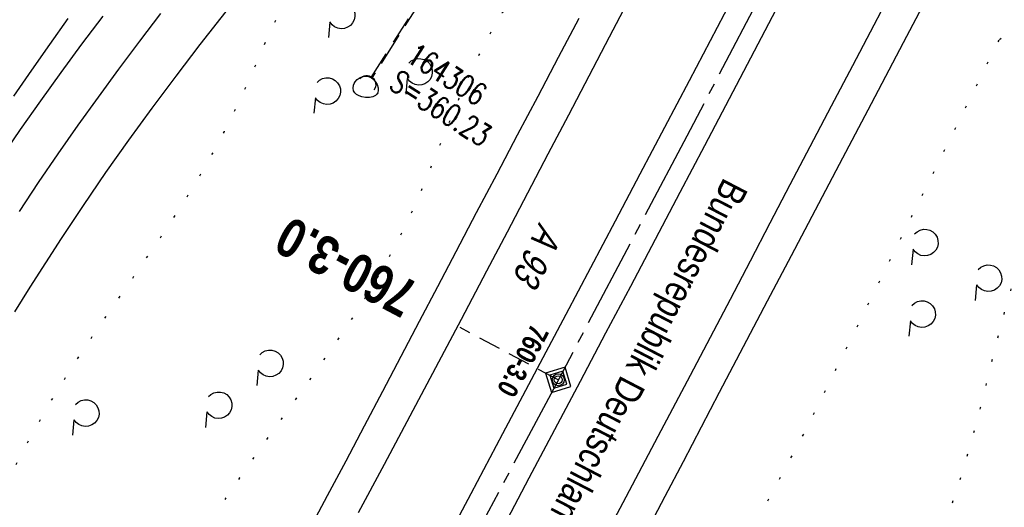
# Model space of a CAD drawing. Extents: x 510037 to 510706, y 460701 to 461658.
# Tile 22 of 34: x 510373 to 510462, y 461220 to 461264. Entities that reach past the tile are written whole.
import ezdxf
from ezdxf.enums import TextEntityAlignment as Align

# ---------------------------------------------------------------- set-up
doc = ezdxf.new("R2010")
doc.units = 0
doc.header["$LTSCALE"] = 10
doc.header["$MEASUREMENT"] = 0
for name, pattern in [('ACHSE', [5.5, 4, -0.5, 0.5, -0.5]), ('LT00', [0]), ('LT07', [0.22, 0.02, -0.2]), ('LT12', [0.4, 0.3, -0.1]), ('LT17', [0.15, 0.1, -0.05]), ('STRICHLINIE2', [0.375, 0.25, -0.125])]:
    doc.linetypes.add(name, pattern=pattern)
doc.layers.get('0').update_dxf_attribs({"linetype": 'LT00'})
for name, color, linetype in [('--EK_FBR', 1, 'LT00'), ('--EK_Haltung', 7, 'STRICHLINIE2'), ('--EK_Schacht-Text', 5, 'LT00'), ('--EK_STATIONSZEICHEN', 19, 'LT00'), ('--EK_STATIONSZEICHEN_NR', 19, 'LT17'), ('--EL_Haltung', 182, 'STRICHLINIE2'), ('-AX-093', 35, 'ACHSE'), ('-STATIONSZEICHEN', 19, 'LT00'), ('-STATIONZEICHEN_NR', 19, 'LT00'), ('BRD', 255, 'Continuous'), ('DFK_BES-WEGE', 255, 'LT00'), ('DL', 182, 'LT12'), ('GEHOELZ_SYMB', 252, 'Continuous'), ('V108_AFBR_BAB', 250, 'LT00'), ('V108_GEHOELZ', 250, 'LT07'), ('V108_GEHWEG', 250, 'LT00'), ('V108_GRABEN', 250, 'LT00'), ('V108_LD_MARK', 250, 'LT00'), ('V108_PARK_MS', 1, 'LT00'), ('V108_PK_GR', 1, 'LT00'), ('V108_UK_DURCH', 182, 'LT00')]:
    doc.layers.add(name, color=color, linetype=linetype)
doc.styles.add('Beschrift', font='ARIAL.TTF')
doc.styles.add('Knoten', font='ARIALBD.TTF', dxfattribs={"width": 0.8, "height": 1.8})
doc.styles.add('schachtbeschriftung', font='romans.shx', dxfattribs={"width": 0.75, "height": 2})
doc.styles.get("Standard").update_dxf_attribs({"font": 'ARIAL.TTF'})

# ---------------------------------------------------------------- blocks, each defined once
blk = doc.blocks.new('GEHOELZ_SYMB')
at = {"layer": 'GEHOELZ_SYMB'}
blk.add_line((0, 0), (1.4, 0), dxfattribs=at)
blk.add_lwpolyline([(-1.388, 0.017), (-1.612, 0.221), (-1.778, 0.474), (-1.876, 0.761), (-1.898, 1.063), (-1.844, 1.361), (-1.718, 1.636), (-1.526, 1.87), (-1.282, 2.05), (-1, 2.162), (-0.7, 2.2), (-0.4, 2.162), (-0.118, 2.05), (0.126, 1.87), (0.318, 1.636), (0.444, 1.361), (0.498, 1.063), (0.476, 0.761), (0.378, 0.474), (0.212, 0.221), (-0.012, 0.017)], dxfattribs=at)
blk = doc.blocks.new('SYMB0011')
at = {"color": 0, "linetype": 'ByBlock'}
for p, q in [((0.5, 0), (-0.5, 0)), ((0, 0.5), (0, -0.5))]:
    blk.add_line(p, q, dxfattribs=at)
blk = doc.blocks.new('SYMB1107')
at = {"color": 0, "linetype": 'ByBlock'}
for points in [[(-0.2, 0), (-0.196157, 0.039018), (-0.184776, 0.076537), (-0.166294, 0.111114), (-0.141421, 0.141421), (-0.111114, 0.166294), (-0.076537, 0.184776), (-0.039018, 0.196157), (0, 0.2)], [(0, 0.2), (0.039018, 0.196157), (0.076537, 0.184776), (0.111114, 0.166294), (0.141421, 0.141421), (0.166294, 0.111114), (0.184776, 0.076537), (0.196157, 0.039018), (0.2, 0)]]:
    blk.add_lwpolyline(points, dxfattribs=at)
blk = doc.blocks.new('Netzknoten_SYMB')
at = {"flags": 128}
blk.add_lwpolyline([(0, -0.864), (0.864, 0), (0, 0.864), (-0.864, 0)], close=True, dxfattribs=at)
blk.add_circle((0, 0), 0.36)

msp = doc.modelspace()

# ---------------------------------------------------------------- linework, layer by layer
at = {"layer": '--EK_FBR', "color": 0}
for points in [[(510462.582, 461305.418), (510459.976, 461300.376), (510457.649, 461295.888), (510455.317, 461291.403), (510452.981, 461286.92), (510450.643, 461282.438), (510448.303, 461277.957), (510446.061, 461273.665), (510443.819, 461269.373), (510441.575, 461265.082), (510439.328, 461260.792), (510437.078, 461256.504), (510434.858, 461252.282), (510432.635, 461248.061), (510430.41, 461243.842), (510428.184, 461239.623), (510425.957, 461235.405), (510423.661, 461231.055), (510421.363, 461226.705), (510419.064, 461222.356), (510416.761, 461218.009)], [(510437.248, 461265.331), (510435.366, 461261.729), (510433.481, 461258.128), (510431.269, 461253.916), (510429.051, 461249.708), (510426.83, 461245.501), (510424.606, 461241.296), (510422.381, 461237.091), (510419.536, 461231.717), (510416.691, 461226.344), (510413.843, 461220.971), (510410.993, 461215.6)]]:
    msp.add_lwpolyline(points, dxfattribs=at)
at = {"layer": '--EK_FBR'}
for points in [[(510464.34, 461283.805), (510461.41, 461278.157), (510458.473, 461272.512), (510455.609, 461267.027), (510452.738, 461261.545), (510449.861, 461256.066), (510446.981, 461250.589), (510444.821, 461246.487), (510442.661, 461242.386), (510440.501, 461238.284), (510438.344, 461234.181), (510436.189, 461230.076), (510434.557, 461226.961), (510432.926, 461223.845), (510431.295, 461220.729), (510429.662, 461217.614)], [(510372.799, 461237.333), (510374.18, 461239.547), (510375.579, 461241.75), (510376.999, 461243.938), (510378.982, 461246.912), (510381.007, 461249.858), (510383.072, 461252.777), (510385.174, 461255.67), (510387.312, 461258.536), (510389.482, 461261.378), (510392.135, 461264.766)], [(510385.925, 461264.169), (510384.02, 461261.686), (510382.141, 461259.185), (510380.289, 461256.663), (510378.465, 461254.121), (510376.672, 461251.558), (510374.912, 461248.972), (510373.186, 461246.365)], [(510423.542, 461263.725), (510421.702, 461260.224), (510419.858, 461256.725), (510418.011, 461253.227), (510416.163, 461249.73), (510414.316, 461246.232), (510412.472, 461242.733), (510410.823, 461239.595), (510409.176, 461236.455), (510407.531, 461233.315), (510405.884, 461230.175), (510404.234, 461227.037), (510402.58, 461223.902), (510400.92, 461220.769), (510399.089, 461217.335)]]:
    msp.add_lwpolyline(points, dxfattribs=at)
at = {"layer": '--EK_Haltung'}
msp.add_line((510404.875, 461258.433), (510422.323, 461285.902), dxfattribs=at)
at = {"layer": '--EK_STATIONSZEICHEN_NR', "ltscale": 2}
msp.add_line((510421.698, 461231.22), (510412.868, 461235.915), dxfattribs=at)
at = {"layer": '--EL_Haltung'}
msp.add_line((510404.875, 461258.433), (510422.323, 461285.902), dxfattribs=at)
at = {"layer": '-AX-093', "ltscale": 0.2}
msp.add_lwpolyline([(510527.066, 461437.234), (510515.84, 461414.577), (510504.543, 461391.955), (510493.175, 461369.369), (510481.735, 461346.82), (510479.769, 461342.962), (510468.246, 461320.455), (510456.653, 461297.983), (510444.991, 461275.548), (510433.262, 461253.147), (510421.466, 461230.781), (510409.606, 461208.45), (510397.682, 461186.152), (510385.696, 461163.888), (510373.649, 461141.657), (510361.542, 461119.458), (510349.377, 461097.292), (510337.154, 461075.156), (510324.875, 461053.052), (510312.542, 461030.979)], dxfattribs=at)
at = {"layer": 'DL'}
msp.add_line((510422.317, 461285.89), (510404.967, 461258.429), dxfattribs=at)
at = {"layer": 'V108_AFBR_BAB', "color": 2}
for points in [[(510462.582, 461305.418), (510459.976, 461300.376), (510457.649, 461295.888), (510455.317, 461291.403), (510452.981, 461286.92), (510450.643, 461282.438), (510448.303, 461277.957), (510446.061, 461273.665), (510443.819, 461269.373), (510441.575, 461265.082), (510439.328, 461260.792), (510437.078, 461256.504), (510434.858, 461252.282), (510432.635, 461248.061), (510430.41, 461243.842), (510428.184, 461239.623), (510425.957, 461235.405), (510423.661, 461231.055), (510421.363, 461226.705), (510419.064, 461222.356), (510416.761, 461218.009)], [(510437.248, 461265.331), (510435.366, 461261.729), (510433.481, 461258.128), (510431.269, 461253.916), (510429.051, 461249.708), (510426.83, 461245.501), (510424.606, 461241.296), (510422.381, 461237.091), (510419.536, 461231.717), (510416.691, 461226.344), (510413.843, 461220.971), (510410.993, 461215.6)]]:
    msp.add_lwpolyline(points, dxfattribs=at)
at = {"layer": 'V108_AFBR_BAB'}
for points in [[(510464.34, 461283.805), (510461.41, 461278.157), (510458.473, 461272.512), (510455.609, 461267.027), (510452.738, 461261.545), (510449.861, 461256.066), (510446.981, 461250.589), (510444.821, 461246.487), (510442.661, 461242.386), (510440.501, 461238.284), (510438.344, 461234.181), (510436.189, 461230.076), (510434.557, 461226.961), (510432.926, 461223.845), (510431.295, 461220.729), (510429.662, 461217.614)], [(510372.799, 461237.333), (510374.18, 461239.547), (510375.579, 461241.75), (510376.999, 461243.938), (510378.982, 461246.912), (510381.007, 461249.858), (510383.072, 461252.777), (510385.174, 461255.67), (510387.312, 461258.536), (510389.482, 461261.378), (510392.135, 461264.766)], [(510385.925, 461264.169), (510384.02, 461261.686), (510382.141, 461259.185), (510380.289, 461256.663), (510378.465, 461254.121), (510376.672, 461251.558), (510374.912, 461248.972), (510373.186, 461246.365)], [(510423.542, 461263.725), (510421.702, 461260.224), (510419.858, 461256.725), (510418.011, 461253.227), (510416.163, 461249.73), (510414.316, 461246.232), (510412.472, 461242.733), (510410.823, 461239.595), (510409.176, 461236.455), (510407.531, 461233.315), (510405.884, 461230.175), (510404.234, 461227.037), (510402.58, 461223.902), (510400.92, 461220.769), (510399.089, 461217.335)]]:
    msp.add_lwpolyline(points, dxfattribs=at)
at = {"layer": 'V108_GEHOELZ', "flags": 128}
for points in [[(510381.014, 461203.715), (510371.482, 461182.658), (510349.039, 461138.17), (510348.966, 461137.689), (510348.882, 461137.216), (510348.779, 461136.762), (510348.644, 461136.333), (510348.468, 461135.94), (510348.241, 461135.591), (510347.953, 461135.295), (510347.612, 461135.066), (510347.223, 461134.889), (510346.803, 461134.761), (510346.372, 461134.676), (510345.946, 461134.63), (510345.136, 461134.645), (510344.425, 461134.799), (510343.808, 461135.083), (510343.28, 461135.489), (510342.838, 461136.007), (510342.475, 461136.629), (510342.188, 461137.346), (510341.972, 461138.149), (510341.822, 461139.029), (510341.733, 461139.978), (510341.702, 461140.988), (510341.722, 461142.048), (510341.789, 461143.15), (510341.899, 461144.286), (510342.048, 461145.446), (510342.229, 461146.623), (510342.439, 461147.806), (510342.673, 461148.988), (510342.926, 461150.16), (510343.194, 461151.312), (510343.472, 461152.436), (510343.755, 461153.523), (510344.038, 461154.565), (510344.317, 461155.552), (510344.557, 461156.375), (510344.791, 461157.157), (510345.017, 461157.906), (510345.237, 461158.63), (510345.451, 461159.339), (510345.659, 461160.039), (510345.86, 461160.74), (510346.198, 461161.98), (510346.523, 461163.243), (510346.837, 461164.526), (510347.147, 461165.824), (510347.455, 461167.136), (510347.767, 461168.457), (510348.085, 461169.783), (510348.415, 461171.112), (510348.761, 461172.44), (510349.127, 461173.763), (510349.516, 461175.078), (510349.934, 461176.381), (510350.385, 461177.67), (510350.872, 461178.94), (510351.444, 461180.292), (510352.058, 461181.621), (510352.71, 461182.931), (510353.393, 461184.223), (510354.102, 461185.501), (510354.832, 461186.768), (510355.577, 461188.027), (510356.333, 461189.279), (510357.092, 461190.53), (510357.85, 461191.78), (510358.602, 461193.033), (510359.342, 461194.292), (510360.065, 461195.561), (510360.764, 461196.84), (510361.537, 461198.331), (510362.276, 461199.838), (510362.988, 461201.359), (510363.677, 461202.893), (510364.348, 461204.436), (510365.005, 461205.985), (510365.654, 461207.54), (510366.3, 461209.096), (510366.946, 461210.652), (510367.599, 461212.205), (510368.512, 461214.328), (510369.449, 461216.439), (510370.412, 461218.537), (510371.407, 461220.62), (510372.434, 461222.686), (510373.499, 461224.735), (510374.604, 461226.763), (510375.752, 461228.77), (510376.947, 461230.754), (510377.845, 461232.181), (510378.765, 461233.597), (510379.703, 461235.003), (510380.654, 461236.401), (510381.613, 461237.793), (510382.576, 461239.18), (510383.538, 461240.563), (510384.495, 461241.946), (510385.442, 461243.328), (510386.376, 461244.713), (510387.291, 461246.101), (510388.182, 461247.495), (510389.047, 461248.895), (510389.727, 461250.041), (510390.388, 461251.197), (510391.032, 461252.367), (510391.66, 461253.557), (510392.275, 461254.77), (510392.878, 461256.011), (510393.471, 461257.285), (510394.056, 461258.595), (510394.449, 461259.501), (510394.842, 461260.419), (510395.241, 461261.34), (510395.649, 461262.258), (510396.069, 461263.165), (510396.507, 461264.053), (510396.966, 461264.916), (510397.449, 461265.746), (510397.962, 461266.535), (510398.507, 461267.275), (510399.088, 461267.961), (510399.71, 461268.583), (510400.377, 461269.135), (510401.092, 461269.609), (510401.859, 461269.997), (510402.377, 461270.2), (510402.916, 461270.379), (510403.47, 461270.547), (510404.038, 461270.72), (510404.616, 461270.91), (510405.201, 461271.131), (510406.051, 461271.525), (510406.906, 461272.003), (510407.765, 461272.555), (510408.625, 461273.173), (510409.484, 461273.845), (510410.34, 461274.563), (510411.191, 461275.316), (510412.034, 461276.094), (510412.868, 461276.889), (510413.691, 461277.689), (510414.499, 461278.486), (510415.292, 461279.27), (510416.068, 461280.03), (510416.823, 461280.758), (510417.556, 461281.442), (510418.264, 461282.074), (510418.947, 461282.644), (510419.6, 461283.142), (510420.224, 461283.558), (510420.814, 461283.882), (510421.369, 461284.105), (510421.888, 461284.217), (510422.367, 461284.208), (510422.806, 461284.068), (510423.201, 461283.788), (510423.55, 461283.357), (510423.772, 461282.951), (510423.968, 461282.472), (510424.137, 461281.932), (510424.277, 461281.341), (510424.386, 461280.71), (510424.464, 461280.048), (510424.509, 461279.367), (510424.52, 461278.678), (510424.495, 461277.991), (510424.433, 461277.316), (510424.277, 461276.379), (510424.048, 461275.486), (510423.753, 461274.633), (510423.399, 461273.816), (510422.995, 461273.029), (510422.546, 461272.269), (510422.061, 461271.531), (510421.547, 461270.812), (510421.011, 461270.106), (510420.46, 461269.409), (510419.901, 461268.716), (510419.343, 461268.025), (510418.791, 461267.329), (510418.254, 461266.625), (510417.42, 461265.448), (510416.638, 461264.241), (510415.904, 461263.006), (510415.212, 461261.746), (510414.558, 461260.464), (510413.934, 461259.164), (510413.337, 461257.848), (510412.762, 461256.52), (510412.202, 461255.183), (510411.652, 461253.84), (510411.107, 461252.493), (510410.563, 461251.146), (510410.013, 461249.802), (510409.452, 461248.465), (510408.875, 461247.136), (510408.278, 461245.819), (510407.653, 461244.518), (510406.869, 461242.991), (510406.044, 461241.487), (510405.182, 461240.004), (510404.287, 461238.54), (510403.363, 461237.093), (510402.415, 461235.66), (510401.446, 461234.239), (510400.46, 461232.827), (510399.462, 461231.422), (510398.456, 461230.022), (510397.445, 461228.625), (510396.435, 461227.227), (510395.428, 461225.827), (510394.43, 461224.422), (510393.016, 461222.393), (510391.626, 461220.351), (510390.255, 461218.297), (510388.902, 461216.233), (510387.564, 461214.16), (510386.239, 461212.08), (510384.924, 461209.994), (510383.616, 461207.903), (510382.314, 461205.81), (510381.014, 461203.715)], [(510461.386, 461261.832), (510461.849, 461262.213), (510462.309, 461262.578), (510462.763, 461262.91), (510463.21, 461263.193), (510463.646, 461263.411), (510464.068, 461263.547), (510464.475, 461263.585), (510464.874, 461263.51), (510465.255, 461263.327), (510465.618, 461263.049), (510465.964, 461262.691), (510466.293, 461262.265), (510466.608, 461261.786), (510466.909, 461261.265), (510467.196, 461260.717), (510467.471, 461260.156), (510467.735, 461259.593), (510467.988, 461259.044), (510468.267, 461258.437), (510468.522, 461257.857), (510468.739, 461257.296), (510468.907, 461256.747), (510469.013, 461256.2), (510469.048, 461255.578), (510468.998, 461254.95), (510468.874, 461254.317), (510468.685, 461253.68), (510468.442, 461253.039), (510468.154, 461252.395), (510467.831, 461251.748), (510467.484, 461251.1), (510467.122, 461250.45), (510466.755, 461249.799), (510466.393, 461249.148), (510465.678, 461247.783), (510465.025, 461246.42), (510464.428, 461245.058), (510463.881, 461243.697), (510463.38, 461242.336), (510462.918, 461240.976), (510462.491, 461239.616), (510462.092, 461238.256), (510461.718, 461236.894), (510461.361, 461235.532), (510461.017, 461234.168), (510460.68, 461232.802), (510460.345, 461231.433), (510460.006, 461230.063), (510459.659, 461228.689), (510459.19, 461226.912), (510458.695, 461225.132), (510458.171, 461223.353), (510457.617, 461221.578), (510457.029, 461219.81), (510456.407, 461218.051), (510455.746, 461216.306), (510455.046, 461214.578), (510454.304, 461212.868), (510453.518, 461211.182), (510452.685, 461209.521), (510451.804, 461207.889), (510451.112, 461206.687), (510450.395, 461205.502), (510449.657, 461204.329), (510448.902, 461203.166), (510448.133, 461202.012), (510447.356, 461200.864), (510446.573, 461199.718), (510445.788, 461198.573), (510445.005, 461197.427), (510444.228, 461196.276), (510442.568, 461193.744), (510440.955, 461191.182), (510439.392, 461188.589), (510437.88, 461185.967), (510436.421, 461183.317), (510435.016, 461180.639), (510433.667, 461177.934), (510432.949, 461176.437), (510432.244, 461174.933), (510431.547, 461173.426), (510430.855, 461171.916), (510430.163, 461170.405), (510429.467, 461168.895), (510428.762, 461167.389), (510428.044, 461165.887), (510427.309, 461164.392), (510426.349, 461162.511), (510425.353, 461160.647), (510424.32, 461158.802), (510423.248, 461156.98), (510422.137, 461155.185), (510420.985, 461153.418), (510419.79, 461151.684), (510418.552, 461149.985), (510417.268, 461148.325), (510416.334, 461147.175), (510415.38, 461146.042), (510414.41, 461144.923), (510413.429, 461143.812), (510412.44, 461142.707), (510411.448, 461141.604), (510410.455, 461140.497), (510409.467, 461139.385), (510408.486, 461138.262), (510407.518, 461137.126), (510406.565, 461135.971), (510405.631, 461134.794), (510404.721, 461133.592), (510403.981, 461132.567), (510403.255, 461131.527), (510402.54, 461130.477), (510401.83, 461129.422), (510401.121, 461128.367), (510400.409, 461127.318), (510399.689, 461126.28), (510398.958, 461125.259), (510398.209, 461124.258), (510397.44, 461123.285), (510396.644, 461122.344), (510395.819, 461121.44), (510394.959, 461120.579), (510394.061, 461119.765), (510393.119, 461119.005), (510392.686, 461118.688), (510392.238, 461118.391), (510391.766, 461118.123), (510391.266, 461117.89), (510390.73, 461117.703), (510390.151, 461117.568), (510389.791, 461117.518), (510389.429, 461117.496), (510389.077, 461117.509), (510388.751, 461117.562), (510388.464, 461117.664), (510388.231, 461117.82), (510388.039, 461118.074), (510387.924, 461118.396), (510387.869, 461118.77), (510387.86, 461119.18), (510387.883, 461119.611), (510387.922, 461120.048), (510388.035, 461121.134), (510388.158, 461122.165), (510388.296, 461123.147), (510388.449, 461124.091), (510388.622, 461125.003), (510388.817, 461125.892), (510389.036, 461126.765), (510389.282, 461127.632), (510389.699, 461128.915), (510390.176, 461130.201), (510390.705, 461131.487), (510391.281, 461132.774), (510391.898, 461134.061), (510392.55, 461135.348), (510393.231, 461136.633), (510393.935, 461137.917), (510394.655, 461139.198), (510395.386, 461140.476), (510396.121, 461141.751), (510397.909, 461144.84), (510399.687, 461147.907), (510401.458, 461150.954), (510403.22, 461153.983), (510404.974, 461156.998), (510406.721, 461160.001), (510408.46, 461162.993), (510410.193, 461165.979), (510411.919, 461168.959), (510413.639, 461171.937), (510415.352, 461174.915), (510417.06, 461177.896), (510418.763, 461180.882), (510420.461, 461183.876), (510422.613, 461187.696), (510424.757, 461191.53), (510426.896, 461195.378), (510429.029, 461199.238), (510431.157, 461203.108), (510433.281, 461206.987), (510435.401, 461210.874), (510437.519, 461214.766), (510439.635, 461218.663), (510441.749, 461222.563), (510443.863, 461226.465), (510461.386, 461261.832)]]:
    msp.add_lwpolyline(points, dxfattribs=at)
at = {"layer": 'V108_GEHWEG'}
msp.add_lwpolyline([(510372.703, 461256.744), (510374.33, 461259.077), (510375.966, 461261.404), (510377.61, 461263.727)], dxfattribs=at)
at = {"layer": 'V108_GRABEN'}
msp.add_lwpolyline([(510403.399, 461257.991), (510403.604, 461258.232), (510403.864, 461258.414), (510404.159, 461258.522), (510404.466, 461258.546), (510404.763, 461258.473), (510405.016, 461258.309), (510405.229, 461258.074), (510405.39, 461257.796), (510405.486, 461257.502), (510405.507, 461257.22), (510405.44, 461256.977), (510405.268, 461256.788), (510405.014, 461256.667), (510404.706, 461256.61), (510404.369, 461256.614), (510404.033, 461256.672), (510403.779, 461256.757), (510403.557, 461256.877), (510403.384, 461257.032), (510403.272, 461257.223), (510403.234, 461257.471), (510403.28, 461257.736), (510403.399, 461257.991)], dxfattribs=at)
at = {"layer": 'V108_LD_MARK'}
for points in [[(510463.502, 461288.927), (510461.582, 461285.206), (510459.66, 461281.487), (510457.736, 461277.769), (510455.806, 461274.054), (510453.903, 461270.406), (510451.995, 461266.76), (510450.083, 461263.116), (510448.169, 461259.473), (510446.255, 461255.83), (510444.342, 461252.187), (510442.543, 461248.756), (510440.746, 461245.323), (510438.95, 461241.891), (510437.153, 461238.458), (510435.354, 461235.027), (510433.553, 461231.597), (510430.666, 461226.119), (510427.771, 461220.646), (510424.866, 461215.177)], [(510428.541, 461266.367), (510426.276, 461262.042), (510424.44, 461258.533), (510422.606, 461255.023), (510420.771, 461251.513), (510418.934, 461248.004), (510417.095, 461244.497), (510415.253, 461240.991), (510412.956, 461236.636), (510410.652, 461232.285), (510408.343, 461227.936), (510406.029, 461223.59), (510403.71, 461219.247)]]:
    msp.add_lwpolyline(points, dxfattribs=at)
at = {"layer": 'V108_PARK_MS'}
msp.add_lwpolyline([(510371.545, 461251.135), (510373.324, 461253.738), (510375.135, 461256.32), (510376.976, 461258.882), (510378.844, 461261.423), (510380.738, 461263.946)], dxfattribs=at)

# ---------------------------------------------------------------- block references
at = {"layer": '--EK_STATIONSZEICHEN', "linetype": 'Continuous', "lineweight": 0, "xscale": 1.49999999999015, "yscale": 1.5, "zscale": 1.5, "rotation": 331.9999728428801}
msp.add_blockref('Netzknoten_SYMB', (510421.698, 461231.22), dxfattribs=at)
at = {"layer": '-STATIONSZEICHEN', "linetype": 'Continuous', "lineweight": 0, "rotation": 331.999972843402}
msp.add_blockref('Netzknoten_SYMB', (510421.698, 461231.22), dxfattribs=at)
at = {"layer": 'GEHOELZ_SYMB', "rotation": 264.7377000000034}
for p in [(510401.141, 461263.406), (510408.108, 461258.321), (510399.848, 461256.591), (510453.616, 461242.962), (510459.343, 461239.755), (510453.378, 461236.529), (510394.702, 461232.088), (510390.081, 461228.322), (510378.128, 461227.619)]:
    msp.add_blockref('GEHOELZ_SYMB', p, dxfattribs=at)
at = {"layer": 'V108_PK_GR', "xscale": 0.09999999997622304, "yscale": 0.09999999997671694, "zscale": 0.1, "rotation": 243.5238000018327}
for p in [(510404.763, 461258.473), (510403.399, 461257.991), (510403.399, 461257.988), (510405.44, 461256.977), (510405.443, 461256.983)]:
    msp.add_blockref('SYMB0011', p, dxfattribs=at)
at = {"layer": 'V108_UK_DURCH', "xscale": 4.000000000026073, "yscale": 3.99999999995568, "zscale": 4, "rotation": 321.8175406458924}
msp.add_blockref('SYMB1107', (510404.473, 461257.8), dxfattribs=at)

# ---------------------------------------------------------------- texts
at = {"layer": '--EK_Schacht-Text', "style": 'schachtbeschriftung', "width": 0.75}
for s, p in [('164306', (510407.896, 461259.926)), ('S=360.23', (510406.352, 461257.495))]:
    msp.add_text(s, height=2, rotation=-32.42132, dxfattribs=at).set_placement(p)
at = {"layer": '--EK_STATIONSZEICHEN_NR', "style": 'Knoten', "width": 0.8}
msp.add_text('760-3.0', height=3.5, rotation=152.07594, dxfattribs=at).set_placement((510408.453, 461238.262), align=Align.MIDDLE_LEFT)
at = {"layer": '-STATIONZEICHEN_NR', "style": 'Knoten', "width": 0.8}
msp.add_text('760-3.0', height=1.8, rotation=242.07594, dxfattribs=at).set_placement((510419.314, 461232.488), align=Align.TOP_CENTER)
at = {"layer": 'BRD', "insert": (510435.95, 461249.851), "char_height": 2.5, "attachment_point": 7, "rotation": 242.5238, "style": 'Beschrift'}
msp.add_mtext('{\\W0.8;Bundesrepublik Deutschland}', dxfattribs=at)
at = {"layer": 'DFK_BES-WEGE', "oblique": 13.754, "width": 0.75}
msp.add_text('A 93', height=2.5, rotation=243.90472, dxfattribs=at).set_placement((510419.98, 461245.451))

doc.saveas('drawing.dxf')
